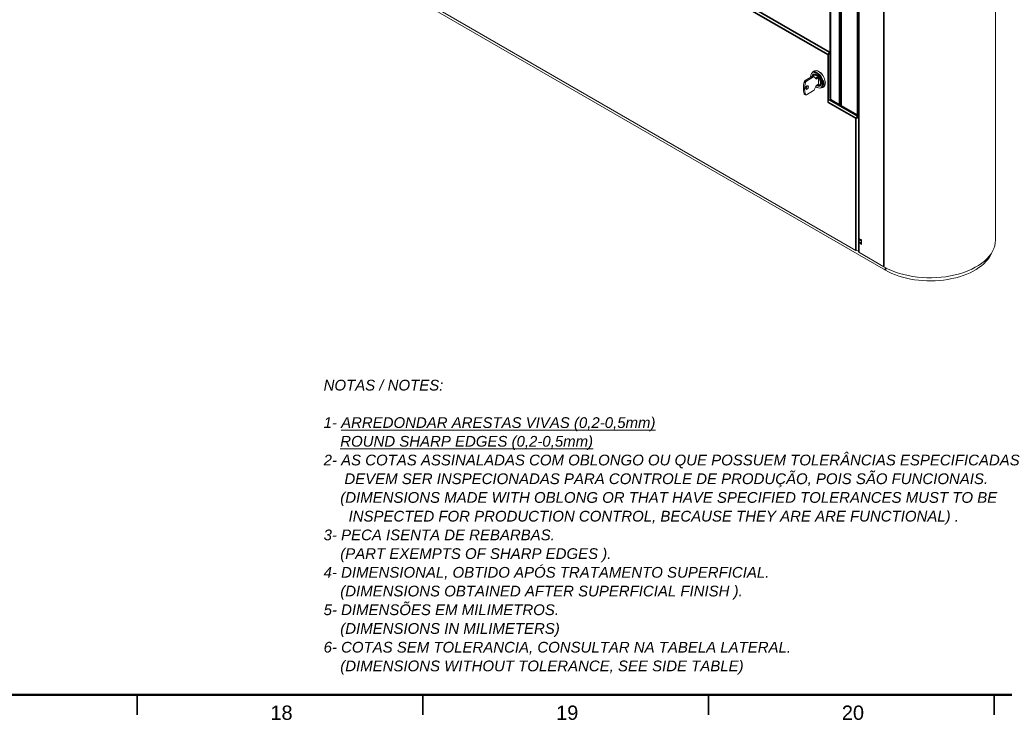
# Model space of a CAD drawing. Header units: millimetres. Extents: x 4 to 1188, y 1 to 840.
# Tile 183 of 256: x 824 to 996, y 1 to 123. Entities that reach past the tile are written whole.
import ezdxf

# ---------------------------------------------------------------- set-up
doc = ezdxf.new("R2010")
doc.units = ezdxf.units.MM
doc.layers.add('1', color=7, linetype='Continuous')
doc.layers.add('256', color=7, linetype='Continuous')
doc.styles.add('Arial Unicode MS', font='Arial Unicode MS')

msp = doc.modelspace()

# ---------------------------------------------------------------- linework, layer by layer
at = {"layer": '1', "color": 154, "linetype": 'Continuous', "lineweight": 13}
for p, q in [((967.6767, 198.588), (967.6767, 108.0494)), ((994.7035, 84.5701), (994.7035, 198.903)), ((970.7368, 196.955), (970.7368, 82.5289)), ((965.7023, 193.4616), (965.7023, 109.4558)), ((829.9868, 163.2906), (975.4487, 79.3081)), ((834.6815, 161.0292), (970.2439, 82.7621)), ((965.6376, 117.4399), (965.7023, 117.4773)), ((965.6376, 117.3), (965.7023, 117.3373)), ((965.3851, 108.6859), (965.3851, 117.0025)), ((965.5063, 109.0046), (965.5063, 117.0725)), ((965.5063, 116.8742), (965.5063, 109.0047)), ((962.6712, 113.9465), (962.6711, 113.9464)), ((962.9742, 114.1214), (962.6712, 113.9465)), ((962.6706, 113.2191), (961.4222, 112.4983)), ((962.8726, 113.1024), (961.6243, 112.3817)), ((963.0155, 113.1166), (962.8134, 113.2332)), ((962.9585, 113.5515), (962.914, 113.5258)), ((962.914, 113.5258), (962.914, 113.5258)), ((963.2459, 112.8047), (963.0476, 113.0868)), ((963.4658, 113.0484), (963.2188, 112.9057)), ((963.4153, 113.0775), (963.4153, 113.0192)), ((963.7183, 112.9025), (963.4153, 113.0775)), ((963.6679, 112.9317), (963.4208, 112.7891)), ((963.7183, 111.8294), (963.7183, 112.9025)), ((964.6338, 113.1412), (964.607, 113.1257)), ((964.7992, 112.7697), (964.7992, 112.6682)), ((961.6243, 110.0022), (962.8726, 110.7229)), ((963.0476, 110.9406), (963.2459, 111.4517)), ((963.4208, 111.6693), (963.7183, 111.8411)), ((964.0176, 111.6144), (964.062, 111.64)), ((964.2605, 111.1937), (964.5635, 111.3687)), ((964.6605, 111.4405), (964.7458, 111.4553)), ((961.2794, 110.1047), (961.4814, 109.988)), ((965.3851, 108.6859), (965.3853, 108.686)), ((965.3853, 108.6858), (965.3851, 108.6859)), ((965.6378, 109.1232), (965.8195, 109.2281)), ((965.8195, 109.2925), (965.8195, 109.1408)), ((965.8821, 109.0322), (967.4855, 108.1065)), ((967.6767, 108.0494), (967.7186, 108.0735)), ((967.6767, 108.0494), (970.648, 106.3339)), ((970.2439, 105.8807), (970.3652, 105.9506)), ((970.6135, 106.1105), (970.6135, 106.2505)), ((970.6137, 106.2506), (970.7265, 106.3157)), ((970.6137, 106.2506), (970.6137, 106.1106)), ((970.6137, 106.1106), (970.7368, 106.1817)), ((970.6278, 106.0858), (970.7368, 106.1487)), ((970.7368, 106.0229), (970.6278, 106.0858)), ((970.7807, 84.845), (970.7807, 84.1451)), ((970.7995, 84.8792), (970.7942, 84.877)), ((970.7995, 84.6926), (970.7995, 84.2727)), ((971.1464, 84.6323), (970.9173, 84.7645)), ((971.1821, 84.6287), (971.2136, 84.6469)), ((971.2844, 83.8528), (971.2844, 84.5526)), ((970.8291, 84.2073), (971.2844, 83.9444)), ((970.9758, 84.1226), (970.8816, 84.0682)), ((970.9173, 84.0647), (971.1464, 83.9324)), ((971.2793, 83.9956), (971.2793, 84.4156)), ((975.1937, 79.9044), (970.7995, 82.4414))]:
    msp.add_line(p, q, dxfattribs=at)
at = {"layer": '1', "color": 154, "linetype": 'Continuous', "lineweight": 35}
for p, q in [((967.7186, 198.5297), (967.7186, 108.0735)), ((970.547, 106.4405), (970.547, 196.8967)), ((970.7995, 84.8792), (970.7995, 196.7742)), ((965.8195, 193.2983), (965.8195, 109.2925)), ((975.1937, 194.2373), (975.1937, 79.9044)), ((967.4054, 108.2252), (967.4054, 192.4643)), ((965.3851, 117.0025), (839.5403, 189.659)), ((839.7928, 190.0965), (965.6376, 117.4399)), ((961.4332, 112.1139), (961.2312, 112.2306)), ((961.4222, 112.4983), (961.6243, 112.3817)), ((962.8726, 113.1024), (962.6706, 113.2191)), ((963.2188, 112.9057), (963.4208, 112.7891)), ((961.2312, 110.166), (961.4332, 110.0494)), ((970.2439, 105.8807), (965.3853, 108.6858)), ((965.6378, 109.1232), (970.6135, 106.2505)), ((965.8195, 109.1408), (967.4054, 108.2252)), ((967.7186, 108.0735), (970.547, 106.4405)), ((970.3635, 105.9704), (970.2431, 105.9173)), ((970.2439, 82.7621), (970.2439, 105.8807)), ((970.3814, 105.9393), (970.2752, 105.8616)), ((970.8298, 84.8734), (970.7807, 84.845)), ((971.2793, 84.4156), (970.7995, 84.6926)), ((971.1901, 84.6362), (971.2086, 84.6469)), ((970.8587, 84.1902), (970.7807, 84.1451)), ((970.7995, 84.2727), (971.2793, 83.9956)), ((970.7995, 82.4414), (970.7995, 84.086)), ((970.9967, 84.1105), (970.9173, 84.0647)), ((971.1464, 83.9324), (971.2258, 83.9782)), ((971.2844, 83.9324), (971.1901, 83.878)), ((975.4487, 79.3081), (975.4487, 79.7616))]:
    msp.add_line(p, q, dxfattribs=at)
at = {"layer": '1', "color": 154, "linetype": 'Continuous', "lineweight": 13}
for centre, major_axis, start_param, end_param in [((965.6376, 117.1483), (-0.1786, -0.3093), 3.92699082, 5.49778714), ((965.8094, 117.0492), (0.2143, 0.3712), 1.14646043, 2.35619449), ((965.6376, 117.1483), (-0.0929, -0.1608), 3.92699082, 5.49778714), ((963.4153, 112.5409), (0.7589, -1.3145), 2.78875253, 4.02791448), ((963.4658, 112.5701), (-0.7946, 1.3764), 4.3317654, 6.28318531), ((963.7689, 112.7451), (0.8214, -1.4228), 0.78539816, 3.39773063), ((963.8901, 112.8151), (0.8214, -1.4228), 3.21551826, 3.39773063), ((963.8901, 112.8151), (0.8214, -1.4228), 3.21546361, 3.39767358), ((963.7689, 112.7451), (0.7946, -1.3764), 0.78539816, 3.14169083), ((963.9709, 112.8617), (0.7143, -1.2372), 2.69864332, 2.85915907), ((963.8328, 112.7004), (1.9452, 3.3692), 2.02521702, 2.68717196), ((961.4222, 112.2651), (-0.1429, -0.2474), 3.92699082, 5.16680968), ((964.0349, 112.5837), (1.9452, 3.3692), 2.02521702, 2.68717196), ((961.6243, 112.1484), (0.1429, 0.2474), 0.78539816, 2.02521702), ((963.4153, 112.5409), (-0.5893, 1.0207), 0, 0.61938463), ((962.6706, 112.9858), (-0.1429, -0.2474), 3.14159265, 3.92699082), ((963.4153, 112.5409), (-0.5893, 1.0207), 3.92699082, 6.28318531), ((962.8726, 112.8692), (0.1429, 0.2474), 6.02138592, 7.06858347), ((963.4658, 112.5701), (0.5536, -0.9588), 2.38800312, 3.14169083), ((963.4658, 112.5701), (-0.5518, 0.9557), 6.25677629, 6.28318531), ((963.2188, 113.139), (0.1429, 0.2474), 3.76390616, 3.92699082), ((963.4208, 113.0224), (-0.1429, -0.2474), 6.02138592, 7.06858347), ((963.4153, 112.5409), (-0.5893, 1.0207), 2.28177801, 3.92699082), ((963.4658, 112.5701), (0.5536, -0.9588), 0.43569963, 0.75358954), ((963.7689, 112.7451), (0.7946, -1.3764), 0, 0.78539816), ((963.7689, 112.7451), (0.8214, -1.4228), 0, 0.78539816), ((961.5162, 111.3629), (0.1786, 0.3093), 3.74281495, 5.49778714), ((961.5162, 111.3629), (0.1786, 0.3093), 5.49778714, 5.68196301), ((962.8726, 110.9562), (0.1429, 0.2474), 3.92699082, 4.97418837), ((963.4153, 112.5409), (0.7589, -1.3145), 5.32882836, 6.28318531), ((963.4208, 111.436), (-0.1429, -0.2474), 3.92699082, 4.97418837), ((963.4658, 112.5701), (-0.5518, 0.9557), 3.14159265, 3.17870272), ((963.4658, 112.5701), (0.5536, -0.9588), 0, 0.03465569), ((963.4153, 112.5409), (0.7589, -1.3145), 0, 0.12831442), ((963.4658, 112.5701), (-0.7946, 1.3764), 3.14159265, 3.80083624), ((963.7689, 112.7451), (0.8214, -1.4228), 6.00829595, 6.28318531), ((963.8901, 112.8151), (0.8214, -1.4228), 6.02704733, 6.20925971), ((963.8901, 112.8151), (0.8214, -1.4228), 6.02710239, 6.20931236), ((964.0416, 112.9025), (0.8214, -1.4228), 6.01739798, 6.11638294), ((963.9709, 112.8617), (0.7143, -1.2372), 0.28236587, 0.44297979), ((961.4222, 110.3521), (-0.1429, -0.2474), 5.82876461, 6.28319697), ((961.6243, 110.2355), (0.1429, 0.2474), 2.68717196, 3.92699082), ((965.6378, 108.8316), (-0.1786, -0.3093), 3.92699082, 5.49778714), ((966.1023, 109.4558), (0.4, 0), 3.14159265, 3.92699082), ((965.971, 109.2283), (-0.1071, -0.1856), 5.49778714, 5.83762405), ((970.648, 106.4989), (-0.101, 0.175), 1.57079633, 3.14159265), ((970.8298, 84.8151), (0.0357, -0.0619), 1.30899694, 2.9996956), ((970.9005, 84.7509), (-0.0714, -0.1237), 4.29821417, 5.49778714), ((970.9173, 84.8229), (0.0357, -0.0619), 4.45058959, 5.49778714), ((971.1464, 84.6906), (0.0357, -0.0619), 5.49778714, 6.54498469), ((971.2339, 84.5818), (0.0357, -0.0619), 0.78539816, 3.40339204), ((971.3804, 84.4739), (0.0714, 0.1237), 2.03862365, 2.35619449), ((983.2749, 84.5701), (-11.4286, 0), 0.78539816, 3.14159265), ((970.4965, 82.9079), (-0.3571, 0), 0.78539816, 2.30877608), ((970.9005, 84.331), (-0.0714, -0.1237), 5.49778714, 6.28318531), ((970.8298, 84.1152), (0.0357, -0.0619), 4.85428603, 6.54498469), ((970.9173, 84.0064), (0.0357, -0.0619), 2.35619449, 3.40339204), ((971.1464, 83.8741), (0.0357, -0.0619), 1.30899694, 2.35619449), ((971.2339, 83.8819), (0.0357, -0.0619), 4.45058959, 7.06858347), ((971.3804, 84.054), (0.0714, 0.1237), 2.35619449, 2.67376533), ((970.951, 82.5289), (0.2143, 0), 3.19726316, 3.92699082), ((983.2774, 83.828), (-11.0714, 0), 0.78539816, 2.91736148)]:
    msp.add_ellipse(centre, major_axis=major_axis, ratio=0.57735027, start_param=start_param, end_param=end_param, dxfattribs=at)
at = {"layer": '1', "color": 154, "linetype": 'Continuous', "lineweight": 35}
for centre, major_axis, ratio, start_param, end_param in [((963.4153, 112.5409), (0.7589, -1.3145), 0.57735027, 0.78539816, 2.78875253), ((963.4153, 112.5409), (0.5161, -0.8939), 0.57735027, 0.78539816, 3.54754533), ((963.4153, 112.5409), (0.5161, -0.8939), 0.57735027, 0, 0.78539816), ((963.4658, 112.5701), (-0.7946, 1.3764), 0.57735027, 3.92699082, 4.3317654), ((963.4153, 112.5409), (0.5161, -0.8939), 0.57735027, 5.53656618, 6.28318531), ((963.4153, 112.5409), (0.7589, -1.3145), 0.57735027, 0.12831442, 0.78539816), ((963.4658, 112.5701), (-0.7946, 1.3764), 0.57735027, 3.80083624, 3.92699082), ((967.5569, 108.3127), (-0.2051, 0.0873), 0.71153116, 1.07939947, 2.65019579), ((967.5569, 108.3127), (0.027, 0.2213), 0.71153116, 2.06219319, 2.79168082)]:
    msp.add_ellipse(centre, major_axis=major_axis, ratio=ratio, start_param=start_param, end_param=end_param, dxfattribs=at)
at = {"layer": '1', "color": 154, "linetype": 'Continuous', "lineweight": 13}
msp.add_ellipse((961.7182, 111.2462), major_axis=(0.1786, 0.3093), ratio=0.57735027, dxfattribs=at)
for points, knots in [([(965.8817, 109.0324), (965.8806, 109.0331), (965.8795, 109.0337), (965.8737, 109.0372), (965.8692, 109.0402), (965.8606, 109.0465), (965.8565, 109.0497), (965.8508, 109.055), (965.849, 109.0567), (965.8455, 109.0604), (965.8438, 109.0622), (965.8391, 109.0678), (965.8364, 109.0716), (965.8316, 109.0794), (965.8297, 109.0834), (965.8281, 109.0875)], [0, 0, 0, 0, 0.04324532, 0.04324532, 0.23459626, 0.23459626, 0.42594719, 0.42594719, 0.52162266, 0.52162266, 0.61729813, 0.61729813, 0.80864906, 0.80864906, 1, 1, 1, 1]), ([(967.4718, 108.1191), (967.4792, 108.1122), (967.5057, 108.0917), (967.5608, 108.0761), (967.6256, 108.0777), (967.6627, 108.0923), (967.6789, 108.1015)], [0, 0, 0, 0, 0.135302, 0.4556588, 0.75577233, 1, 1, 1, 1]), ([(970.2431, 105.9173), (970.2403, 105.9133), (970.2387, 105.907), (970.2391, 105.8935), (970.241, 105.8863), (970.2439, 105.8807)], [0, 0, 0, 0, 0.5, 0.5, 1, 1, 1, 1]), ([(970.6135, 106.2505), (970.578, 106.2307), (970.5403, 106.2054), (970.466, 106.1491), (970.4295, 106.1181), (970.3637, 106.0573), (970.334, 106.027), (970.2825, 105.9696), (970.2606, 105.9424), (970.2431, 105.9173)], [0, 0, 0, 0, 0.25, 0.25, 0.5, 0.5, 0.75, 0.75, 1, 1, 1, 1]), ([(970.2752, 105.8616), (970.274, 105.8616), (970.2713, 105.8615), (970.2671, 105.8625), (970.2627, 105.8641), (970.2586, 105.8662), (970.255, 105.8687), (970.2518, 105.8714), (970.2488, 105.8743), (970.2462, 105.8773), (970.2447, 105.8796), (970.2439, 105.8807)], [0, 0, 0, 0, 0.12170186, 0.24921184, 0.38028805, 0.51230361, 0.61680061, 0.71886368, 0.8173076, 0.91121082, 1, 1, 1, 1]), ([(970.749, 106.0158), (970.7453, 106.0137), (970.7379, 106.0094), (970.7263, 106.003), (970.7143, 105.9966), (970.7021, 105.9903), (970.6895, 105.9841), (970.6767, 105.978), (970.6636, 105.9719), (970.6504, 105.966), (970.6369, 105.9601), (970.6233, 105.9544), (970.6096, 105.9488), (970.5958, 105.9433), (970.5819, 105.938), (970.568, 105.9329), (970.5541, 105.9279), (970.5403, 105.923), (970.5265, 105.9184), (970.5129, 105.9139), (970.4826, 105.9043), (970.4365, 105.8911), (970.3871, 105.8793), (970.3501, 105.872), (970.3237, 105.8675), (970.2986, 105.8639), (970.283, 105.8624), (970.2752, 105.8616)], [0, 0, 0, 0, 0.02817263, 0.05617313, 0.08402051, 0.11173285, 0.13932726, 0.16681987, 0.1942258, 0.22155919, 0.24883317, 0.27605445, 0.303196, 0.33024812, 0.35720474, 0.38405873, 0.41080193, 0.43742519, 0.46391848, 0.49027089, 0.5164707, 0.6394352, 0.76070772, 0.82083676, 0.88070702, 0.94040195, 1, 1, 1, 1]), ([(970.3635, 105.9704), (970.3629, 105.97), (970.3617, 105.9692), (970.3605, 105.9673), (970.3599, 105.965), (970.3598, 105.9623), (970.3604, 105.9594), (970.3615, 105.9565), (970.3631, 105.9534), (970.3645, 105.9516), (970.3652, 105.9506)], [0, 0, 0, 0, 0.12860492, 0.25127023, 0.36999998, 0.48765802, 0.60733273, 0.73165051, 0.86235728, 1, 1, 1, 1]), ([(970.6135, 106.1105), (970.611, 106.1092), (970.6059, 106.1064), (970.598, 106.1021), (970.5898, 106.0976), (970.5814, 106.0929), (970.5727, 106.0881), (970.5639, 106.0832), (970.555, 106.0782), (970.5459, 106.0731), (970.5367, 106.068), (970.5275, 106.0628), (970.5182, 106.0576), (970.509, 106.0524), (970.4998, 106.0472), (970.4906, 106.042), (970.4731, 106.0322), (970.448, 106.018), (970.4204, 106.0025), (970.398, 105.9899), (970.3798, 105.9797), (970.3689, 105.9735), (970.3635, 105.9704)], [0, 0, 0, 0, 0.03132967, 0.06252794, 0.09368054, 0.12486598, 0.15615515, 0.18761115, 0.21928929, 0.25123543, 0.28346528, 0.31597325, 0.34874559, 0.38176114, 0.41499218, 0.44840509, 0.48196112, 0.60916033, 0.73837004, 0.82522241, 0.91248802, 1, 1, 1, 1]), ([(970.3652, 105.9506), (970.3656, 105.9496), (970.3665, 105.9475), (970.3683, 105.9446), (970.3704, 105.9421), (970.3733, 105.9396), (970.3766, 105.9383), (970.3795, 105.9384), (970.3808, 105.939), (970.3814, 105.9393)], [0, 0, 0, 0, 0.13789374, 0.26883725, 0.39338067, 0.51327587, 0.74822063, 0.87113239, 1, 1, 1, 1]), ([(970.3814, 105.9393), (970.3869, 105.9425), (970.3977, 105.9489), (970.4156, 105.9595), (970.4377, 105.9727), (970.4648, 105.9889), (970.4894, 106.0036), (970.5063, 106.0136), (970.5147, 106.0186), (970.5233, 106.0237), (970.5318, 106.0288), (970.5404, 106.0339), (970.549, 106.0389), (970.5575, 106.044), (970.5659, 106.049), (970.5743, 106.054), (970.5825, 106.0589), (970.5906, 106.0637), (970.5985, 106.0684), (970.6062, 106.073), (970.6137, 106.0774), (970.6209, 106.0817), (970.6255, 106.0844), (970.6278, 106.0858)], [0, 0, 0, 0, 0.08750524, 0.17478393, 0.2616691, 0.39086822, 0.51793283, 0.549355, 0.58066505, 0.61183066, 0.64282381, 0.67362133, 0.70420554, 0.73456484, 0.76469444, 0.79457641, 0.82421796, 0.85366302, 0.88296289, 0.91217645, 0.9413701, 0.97061765, 1, 1, 1, 1]), ([(970.7883, 84.872), (970.7882, 84.8719), (970.7881, 84.8718), (970.7871, 84.8704), (970.7853, 84.8678), (970.7839, 84.8646), (970.783, 84.8621), (970.7828, 84.8612), (970.7823, 84.8594), (970.782, 84.8585), (970.7811, 84.8537), (970.7807, 84.8495), (970.7807, 84.845)], [0, 0, 0, 0, 0.01898268, 0.01898268, 0.21518615, 0.41138961, 0.41138961, 0.50949134, 0.50949134, 0.60759307, 0.60759307, 1, 1, 1, 1]), ([(970.7807, 84.1451), (970.7807, 84.1406), (970.7811, 84.1358), (970.7822, 84.1284), (970.7827, 84.1259), (970.7839, 84.1208), (970.7853, 84.1156), (970.787, 84.1105), (970.7885, 84.1067), (970.789, 84.1055), (970.7901, 84.1029), (970.7907, 84.1016), (970.7936, 84.0954), (970.7964, 84.0906), (970.7995, 84.086)], [0, 0, 0, 0, 0.25, 0.25, 0.375, 0.375, 0.5, 0.625, 0.625, 0.6875, 0.6875, 0.75, 0.75, 1, 1, 1, 1])]:
    msp.add_open_spline(points, degree=3, knots=knots, dxfattribs=at)
for points in [[(970.6135, 106.2505), (970.6136, 106.2505), (970.6136, 106.2506), (970.6137, 106.2506)], [(970.6135, 106.1105), (970.6136, 106.1106), (970.6136, 106.1106), (970.6137, 106.1106)]]:
    msp.add_open_spline(points, degree=3, dxfattribs=at)
at = {"layer": '256', "color": 18, "linetype": 'Continuous', "lineweight": 50}
msp.add_line((1184, 5), (23, 5), dxfattribs=at)
at = {"layer": '256', "color": 18, "linetype": 'Continuous', "lineweight": 35}
for p, q in [((844.5, 5), (844.5, 1.5)), ((894.5, 5), (894.5, 1.5)), ((944.5, 5), (944.5, 1.5)), ((994.5, 5), (994.5, 1.5))]:
    msp.add_line(p, q, dxfattribs=at)

# ---------------------------------------------------------------- texts
at = {"layer": '1', "color": 18, "linetype": 'Continuous', "lineweight": 13, "insert": (877.131, 8.5827), "char_height": 1.25, "attachment_point": 7, "line_spacing_factor": 1.047437, "style": 'Arial Unicode MS'}
msp.add_mtext('\\fArial Unicode MS|b0|i1;\\W1.0000;{\\H1.50x;NOTAS\xa0/\xa0NOTES:\\P\\P1- \\LARREDONDAR ARESTAS VIVAS (0,2-0,5mm)\\l\\P    \\LROUND SHARP EDGES (0,2-0,5mm)\\l\\P2-\xa0AS\xa0COTAS\xa0ASSINALADAS\xa0COM\xa0OBLONGO\xa0OU\xa0QUE\xa0POSSUEM\xa0TOLERÂNCIAS\xa0ESPECIFICADAS\\P\xa0\xa0\xa0\xa0\xa0DEVEM\xa0SER\xa0INSPECIONADAS\xa0PARA\xa0CONTROLE\xa0DE\xa0PRODUÇÃO,\xa0POIS\xa0SÃO\xa0FUNCIONAIS.\\P\xa0\xa0\xa0\xa0(DIMENSIONS\xa0MADE\xa0WITH\xa0OBLONG\xa0OR\xa0THAT\xa0HAVE\xa0SPECIFIED\xa0TOLERANCES\xa0MUST\xa0TO\xa0BE\\P\xa0\xa0\xa0\xa0\xa0\xa0INSPECTED\xa0FOR\xa0PRODUCTION\xa0CONTROL,\xa0BECAUSE\xa0THEY\xa0ARE\xa0ARE\xa0FUNCTIONAL)\xa0.\\P3-\xa0PECA\xa0ISENTA\xa0DE\xa0REBARBAS.\\P\xa0\xa0\xa0\xa0(PART\xa0EXEMPTS\xa0OF\xa0SHARP\xa0EDGES\xa0).\xa0\xa0\xa0\xa0\\P4-\xa0DIMENSIONAL,\xa0OBTIDO\xa0APÓS\xa0TRATAMENTO\xa0SUPERFICIAL.\\P\xa0\xa0\xa0\xa0(DIMENSIONS\xa0OBTAINED\xa0AFTER\xa0SUPERFICIAL\xa0FINISH\xa0).\\P5-\xa0DIMENSÕES\xa0EM\xa0MILIMETROS.\\P\xa0\xa0\xa0\xa0(DIMENSIONS\xa0IN\xa0MILIMETERS)\\P6-\xa0COTAS\xa0SEM\xa0TOLERANCIA,\xa0CONSULTAR\xa0NA\xa0TABELA\xa0LATERAL.\\P    (DIMENSIONS WITHOUT TOLERANCE, SEE SIDE TABLE)}', dxfattribs=at)
at = {"layer": '256', "color": 18, "linetype": 'Continuous', "lineweight": 13, "char_height": 2.5, "attachment_point": 7, "line_spacing_factor": 1.047437, "style": 'Arial Unicode MS'}
for s, insert in [('\\fArial Unicode MS|b0|i0;\\W1.0000;18', (867.8151, 0.6173)), ('\\fArial Unicode MS|b0|i0;\\W1.0000;19', (917.8151, 0.6173)), ('\\fArial Unicode MS|b0|i0;\\W1.0000;20', (967.8151, 0.6173))]:
    msp.add_mtext(s, dxfattribs=dict(at, insert=insert))

doc.saveas('drawing.dxf')
